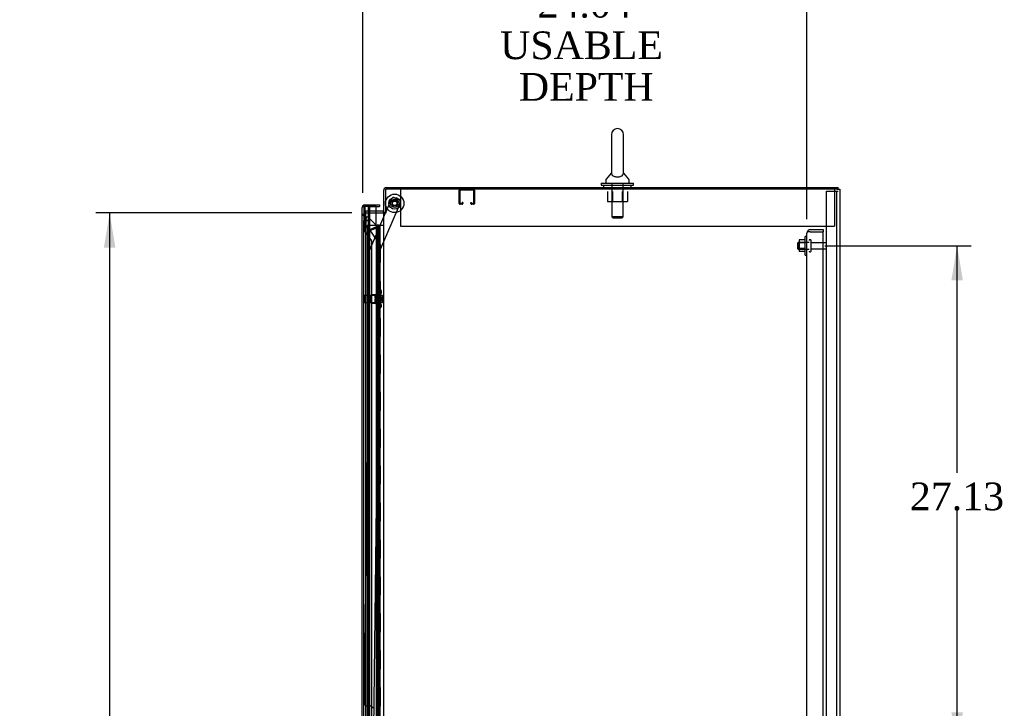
# Model space of a CAD drawing. Header units: inches. Extents: x 1 to 359, y -2 to 239.
# Tile 11 of 21: x 148 to 202, y 122 to 159. Entities that reach past the tile are written whole.
import ezdxf
from ezdxf.enums import TextEntityAlignment as Align
from ezdxf.lldxf.tags import DXFTag

# ---------------------------------------------------------------- set-up
doc = ezdxf.new("R2010")
doc.units = ezdxf.units.IN
doc.header["$MEASUREMENT"] = 0
for name, color, linetype in [('COM41309', 7, 'Continuous'), ('COM43133', 7, 'Continuous'), ('COM50799-3', 7, 'Continuous'), ('COM54578-56', 7, 'Continuous'), ('COM54837', 7, 'Continuous'), ('COM55702-58', 7, 'Continuous'), ('COM56694-3', 7, 'Continuous'), ('COM70839-2', 7, 'Continuous'), ('COM71155-14', 7, 'Continuous'), ('COM71162-15', 7, 'Continuous'), ('Default', 7, 'Continuous'), ('GSK11033', 7, 'Continuous'), ('NTS166105', 7, 'Continuous'), ('NTS166905', 7, 'Continuous'), ('NTS18147', 7, 'Continuous'), ('ROL87452', 7, 'Continuous'), ('RVT17786', 7, 'Continuous'), ('SCS00680', 7, 'Continuous'), ('STD26094', 7, 'Continuous'), ('STD26265', 7, 'Continuous'), ('WAF25059', 7, 'Continuous'), ('WAF25362', 7, 'Continuous'), ('WAF25376', 7, 'Continuous'), ('WAM254785', 7, 'Continuous'), ('WAM30038', 7, 'Continuous')]:
    doc.layers.add(name, color=color, linetype=linetype)
doc.styles.add('SEACAD_Times_New_Roman', font='times.ttf')
tags = doc.linetypes.add('HIDDEN2', pattern=[0.1875, 0.125, -0.0625]).pattern_tags.tags
tags[6:7] = [DXFTag(74, 4), DXFTag(75, 0), DXFTag(340, '0'), DXFTag(46, 0.0), DXFTag(50, 0.0), DXFTag(44, 0.0), DXFTag(45, 0.0)]
tags[4:5] = [DXFTag(74, 4), DXFTag(75, 0), DXFTag(340, '0'), DXFTag(46, 0.0), DXFTag(50, 0.0), DXFTag(44, 0.0), DXFTag(45, 0.0)]
doc.dimstyles.new('HAMMOND_(STH_-_300x200)', dxfattribs={"dimtxt": 1.5, "dimasz": 1.875, "dimexe": 0.75, "dimexo": 0.75, "dimgap": 0.375, "dimtad": 0, "dimtih": 1, "dimtoh": 1, "dimzin": 0, "dimdsep": 46, "dimtxsty": 'SEACAD_Times_New_Roman', "dimblk1": '_SE_FILLED', "dimblk2": '_SE_FILLED', "dimsah": 1, "dimcen": 0.75, "dimadec": 0, "dimazin": 0, "dimtfac": 0.8, "dimtofl": 0, "dimtmove": 0, "dimatfit": 3, "dimfxl": 1, "dimtolj": 1, "dimtzin": 0, "dimarcsym": 0})

# ---------------------------------------------------------------- blocks, each defined once
blk = doc.blocks.new('SE2')
at = {"layer": 'COM41309', "color": 7, "linetype": 'HIDDEN2'}
for p, q in [((169.049, 150.002), (169.049, 149.817)), ((169.049, 149.817), (169.049, 148.002)), ((192.549, 150.002), (192.549, 149.817)), ((192.549, 149.817), (192.549, 148.002)), ((169.049, 148.002), (192.549, 148.002))]:
    blk.add_line(p, q, dxfattribs=at)
at = {"layer": 'COM43133', "color": 7, "linetype": 'HIDDEN2'}
for p, q in [((191.05, 92.002), (191.05, 147.632)), ((191.05, 147.632), (191.05, 147.632)), ((191.05, 147.632), (191.05, 147.632)), ((191.05, 147.632), (191.05, 147.632)), ((191.153, 147.692), (191.086, 147.741)), ((191.235, 147.692), (191.086, 147.692)), ((191.235, 147.692), (191.153, 147.692)), ((191.235, 147.817), (191.925, 147.817)), ((191.235, 147.692), (191.925, 147.692)), ((191.235, 147.692), (191.235, 147.692)), ((191.235, 147.692), (191.925, 147.692)), ((191.925, 147.817), (191.925, 147.692)), ((191.925, 91.942), (191.925, 147.692))]:
    blk.add_line(p, q, dxfattribs=at)
for start, end in [(143.806, 179.8792), (179.9411, 180), (90, 143.806)]:
    blk.add_arc((191.235, 147.632), 0.185, start, end, dxfattribs=at)
blk.add_open_spline([(191.086, 147.692), (191.074, 147.682), (191.065, 147.672), (191.056, 147.657), (191.054, 147.652), (191.051, 147.642), (191.05, 147.637), (191.05, 147.632)], degree=3, knots=[0, 0, 0, 0, 0.5, 0.5, 0.75, 0.75, 1, 1, 1, 1], dxfattribs=at)
at = {"layer": 'COM50799-3', "color": 7, "linetype": 'HIDDEN2'}
for p, q in [((167.079, 148.642), (166.984, 148.642)), ((167.188, 148.457), (167.236, 148.504)), ((167.205, 147.972), (167.205, 148.392)), ((167.236, 148.504), (167.266, 148.534)), ((167.266, 148.534), (167.787, 148.012)), ((167.372, 147.805), (167.205, 147.972)), ((167.669, 147.928), (167.372, 147.805)), ((167.389, 147.764), (167.686, 147.887)), ((167.389, 92.305), (167.389, 147.764)), ((167.686, 147.931), (167.686, 147.911)), ((167.71, 147.935), (167.758, 147.982)), ((167.72, 147.911), (167.787, 147.911)), ((167.787, 148.012), (167.758, 147.982)), ((167.787, 147.911), (167.829, 147.911)), ((167.829, 147.911), (167.829, 93.129))]:
    blk.add_line(p, q, dxfattribs=at)
at = {"layer": 'COM50799-3', "color": 7, "linetype": 'Continuous'}
for start, end in [(160.1967, 180), (142.4964, 157.5757)]:
    blk.add_arc((167.127, 149.016), 0.143, start, end, dxfattribs=at)
at = {"layer": 'COM50799-3', "color": 7, "linetype": 'HIDDEN2'}
for centre, radius, start, end in [((166.749, 148.309), 0.463, 10.3144, 18.5806), ((166.433, 148.665), 0.819, 340.5538, 348.6959), ((168.452, 146.762), 1.404, 119.6263, 123.8656), ((167.415, 149.265), 1.404, 281.1344, 285.3737), ((167.686, 147.911), 0.048, 0, 45), ((167.686, 147.911), 0.143, 0, 45)]:
    blk.add_arc(centre, radius, start, end, dxfattribs=at)
for points, knots in [([(167.107, 148.538), (167.091, 148.546), (167.074, 148.555), (167.044, 148.573), (167.031, 148.581), (167.008, 148.599), (166.999, 148.608), (166.987, 148.625), (166.984, 148.634), (166.984, 148.642)], [0, 0, 0, 0, 0.25, 0.25, 0.5, 0.5, 0.75, 0.75, 1, 1, 1, 1]), ([(167.143, 148.502), (167.14, 148.508), (167.136, 148.514), (167.128, 148.526), (167.124, 148.532), (167.117, 148.543), (167.113, 148.549), (167.106, 148.561), (167.103, 148.567), (167.093, 148.584), (167.088, 148.596), (167.083, 148.613), (167.081, 148.619), (167.08, 148.631), (167.079, 148.637), (167.079, 148.642)], [0, 0, 0, 0, 0.125, 0.125, 0.25, 0.25, 0.375, 0.375, 0.5, 0.5, 0.75, 0.75, 0.875, 0.875, 1, 1, 1, 1])]:
    blk.add_open_spline(points, degree=3, knots=knots, dxfattribs=at)
at = {"layer": 'COM54578-56', "color": 7, "linetype": 'HIDDEN2'}
for p, q in [((167.729, 148.034), (167.242, 148.034)), ((167.242, 148.034), (167.242, 92.034)), ((167.784, 148.043), (167.784, 148.069)), ((167.784, 148.069), (167.834, 148.069)), ((167.834, 148.043), (167.784, 148.043)), ((167.796, 148.043), (167.796, 148.034)), ((167.796, 148.034), (167.796, 92.034)), ((167.834, 148.069), (167.859, 148.069)), ((167.834, 148.043), (167.859, 148.043)), ((167.846, 147.034), (167.846, 148.034)), ((167.859, 148.069), (167.909, 148.069)), ((167.909, 148.043), (167.859, 148.043)), ((167.888, 147.034), (167.888, 148.034)), ((167.896, 148.034), (167.896, 148.043)), ((167.896, 92.034), (167.896, 148.034)), ((167.909, 148.069), (167.909, 148.043)), ((167.963, 147.034), (167.963, 148.034)), ((167.836, 146.034), (167.836, 147.034)), ((167.933, 147.034), (167.963, 147.034)), ((167.958, 147.034), (167.958, 146.034)), ((167.963, 146.034), (167.963, 147.034)), ((167.846, 145.034), (167.846, 146.034)), ((167.888, 145.034), (167.888, 146.034)), ((167.933, 146.034), (167.963, 146.034)), ((167.963, 145.034), (167.963, 146.034)), ((167.836, 144.034), (167.836, 145.034)), ((167.933, 145.034), (167.963, 145.034)), ((167.958, 145.034), (167.958, 144.034)), ((167.963, 144.034), (167.963, 145.034)), ((167.846, 143.034), (167.846, 144.034)), ((167.888, 143.034), (167.888, 144.034)), ((167.933, 144.034), (167.963, 144.034)), ((167.963, 143.034), (167.963, 144.034)), ((167.836, 142.034), (167.836, 143.034)), ((167.933, 143.034), (167.963, 143.034)), ((167.958, 143.034), (167.958, 142.034)), ((167.963, 142.034), (167.963, 143.034)), ((167.846, 141.034), (167.846, 142.034)), ((167.888, 141.034), (167.888, 142.034)), ((167.933, 142.034), (167.963, 142.034)), ((167.963, 141.034), (167.963, 142.034)), ((167.836, 140.034), (167.836, 141.034)), ((167.933, 141.034), (167.963, 141.034)), ((167.958, 141.034), (167.958, 140.034)), ((167.963, 140.034), (167.963, 141.034)), ((167.846, 139.034), (167.846, 140.034)), ((167.888, 139.034), (167.888, 140.034)), ((167.933, 140.034), (167.963, 140.034)), ((167.963, 139.034), (167.963, 140.034)), ((167.836, 138.034), (167.836, 139.034)), ((167.933, 139.034), (167.963, 139.034)), ((167.958, 139.034), (167.958, 138.034)), ((167.963, 138.034), (167.963, 139.034)), ((167.846, 137.034), (167.846, 138.034)), ((167.888, 137.034), (167.888, 138.034)), ((167.933, 138.034), (167.963, 138.034)), ((167.963, 137.034), (167.963, 138.034)), ((167.836, 136.034), (167.836, 137.034)), ((167.933, 137.034), (167.963, 137.034)), ((167.958, 137.034), (167.958, 136.034)), ((167.963, 136.034), (167.963, 137.034)), ((167.846, 135.034), (167.846, 136.034)), ((167.888, 135.034), (167.888, 136.034)), ((167.933, 136.034), (167.963, 136.034)), ((167.963, 135.034), (167.963, 136.034)), ((167.836, 134.034), (167.836, 135.034)), ((167.933, 135.034), (167.963, 135.034)), ((167.958, 135.034), (167.958, 134.034)), ((167.963, 134.034), (167.963, 135.034)), ((167.846, 133.034), (167.846, 134.034)), ((167.888, 133.034), (167.888, 134.034)), ((167.933, 134.034), (167.963, 134.034)), ((167.963, 133.034), (167.963, 134.034)), ((167.836, 132.034), (167.836, 133.034)), ((167.933, 133.034), (167.963, 133.034)), ((167.958, 133.034), (167.958, 132.034)), ((167.963, 132.034), (167.963, 133.034)), ((167.846, 131.034), (167.846, 132.034)), ((167.888, 131.034), (167.888, 132.034)), ((167.933, 132.034), (167.963, 132.034)), ((167.963, 131.034), (167.963, 132.034)), ((167.836, 130.034), (167.836, 131.034)), ((167.933, 131.034), (167.963, 131.034)), ((167.958, 131.034), (167.958, 130.034)), ((167.963, 130.034), (167.963, 131.034)), ((167.846, 129.034), (167.846, 130.034)), ((167.888, 129.034), (167.888, 130.034)), ((167.933, 130.034), (167.963, 130.034)), ((167.963, 129.034), (167.963, 130.034)), ((167.836, 128.034), (167.836, 129.034)), ((167.933, 129.034), (167.963, 129.034)), ((167.958, 129.034), (167.958, 128.034)), ((167.963, 128.034), (167.963, 129.034)), ((167.846, 127.034), (167.846, 128.034)), ((167.888, 127.034), (167.888, 128.034)), ((167.933, 128.034), (167.963, 128.034)), ((167.963, 127.034), (167.963, 128.034)), ((167.836, 126.034), (167.836, 127.034)), ((167.933, 127.034), (167.963, 127.034)), ((167.958, 127.034), (167.958, 126.034)), ((167.963, 126.034), (167.963, 127.034)), ((167.846, 125.034), (167.846, 126.034)), ((167.888, 125.034), (167.888, 126.034)), ((167.933, 126.034), (167.963, 126.034)), ((167.963, 125.034), (167.963, 126.034)), ((167.836, 124.034), (167.836, 125.034)), ((167.933, 125.034), (167.963, 125.034)), ((167.958, 125.034), (167.958, 124.034)), ((167.963, 124.034), (167.963, 125.034)), ((167.846, 123.034), (167.846, 124.034)), ((167.888, 123.034), (167.888, 124.034)), ((167.933, 124.034), (167.963, 124.034)), ((167.963, 123.034), (167.963, 124.034)), ((167.836, 122.034), (167.836, 123.034)), ((167.933, 123.034), (167.963, 123.034)), ((167.958, 123.034), (167.958, 122.034)), ((167.963, 122.034), (167.963, 123.034)), ((167.846, 121.034), (167.846, 122.034)), ((167.888, 121.034), (167.888, 122.034)), ((167.933, 122.034), (167.963, 122.034)), ((167.963, 121.034), (167.963, 122.034))]:
    blk.add_line(p, q, dxfattribs=at)
at = {"layer": 'COM54578-56', "color": 7, "linetype": 'Continuous'}
for p, q in [((167.933, 148.034), (167.729, 148.034)), ((167.729, 148.034), (167.729, 147.034)), ((168.144, 148.034), (167.933, 148.034)), ((167.933, 148.034), (167.933, 147.034)), ((167.729, 147.034), (167.933, 147.034)), ((167.729, 147.034), (167.933, 147.034)), ((167.729, 147.034), (167.729, 146.034)), ((167.933, 147.034), (167.933, 146.034)), ((167.729, 146.034), (167.729, 145.034)), ((167.729, 146.034), (167.933, 146.034)), ((167.729, 146.034), (167.933, 146.034)), ((167.933, 146.034), (167.933, 145.034)), ((167.729, 145.034), (167.933, 145.034)), ((167.729, 145.034), (167.933, 145.034)), ((167.729, 145.034), (167.729, 144.034)), ((167.933, 145.034), (167.933, 144.034)), ((167.729, 144.034), (167.729, 143.034)), ((167.729, 144.034), (167.933, 144.034)), ((167.729, 144.034), (167.933, 144.034)), ((167.933, 144.034), (167.933, 143.034)), ((167.729, 143.034), (167.933, 143.034)), ((167.729, 143.034), (167.933, 143.034)), ((167.729, 143.034), (167.729, 142.034)), ((167.933, 143.034), (167.933, 142.034)), ((167.729, 142.034), (167.729, 141.034)), ((167.729, 142.034), (167.933, 142.034)), ((167.729, 142.034), (167.933, 142.034)), ((167.933, 142.034), (167.933, 141.034)), ((167.729, 141.034), (167.933, 141.034)), ((167.729, 141.034), (167.933, 141.034)), ((167.729, 141.034), (167.729, 140.034)), ((167.933, 141.034), (167.933, 140.034)), ((167.729, 140.034), (167.729, 139.034)), ((167.729, 140.034), (167.933, 140.034)), ((167.729, 140.034), (167.933, 140.034)), ((167.933, 140.034), (167.933, 139.034)), ((167.729, 139.034), (167.933, 139.034)), ((167.729, 139.034), (167.933, 139.034)), ((167.729, 139.034), (167.729, 138.034)), ((167.933, 139.034), (167.933, 138.034)), ((167.729, 138.034), (167.729, 137.034)), ((167.729, 138.034), (167.933, 138.034)), ((167.729, 138.034), (167.933, 138.034)), ((167.933, 138.034), (167.933, 137.034)), ((167.729, 137.034), (167.933, 137.034)), ((167.729, 137.034), (167.933, 137.034)), ((167.729, 137.034), (167.729, 136.034)), ((167.933, 137.034), (167.933, 136.034)), ((167.729, 136.034), (167.729, 135.034)), ((167.729, 136.034), (167.933, 136.034)), ((167.729, 136.034), (167.933, 136.034)), ((167.933, 136.034), (167.933, 135.034)), ((167.729, 135.034), (167.933, 135.034)), ((167.729, 135.034), (167.933, 135.034)), ((167.729, 135.034), (167.729, 134.034)), ((167.933, 135.034), (167.933, 134.034)), ((167.729, 134.034), (167.729, 133.034)), ((167.729, 134.034), (167.933, 134.034)), ((167.729, 134.034), (167.933, 134.034)), ((167.933, 134.034), (167.933, 133.034)), ((167.729, 133.034), (167.933, 133.034)), ((167.729, 133.034), (167.933, 133.034)), ((167.729, 133.034), (167.729, 132.034)), ((167.933, 133.034), (167.933, 132.034)), ((167.729, 132.034), (167.729, 131.034)), ((167.729, 132.034), (167.933, 132.034)), ((167.729, 132.034), (167.933, 132.034)), ((167.933, 132.034), (167.933, 131.034)), ((167.729, 131.034), (167.933, 131.034)), ((167.729, 131.034), (167.933, 131.034)), ((167.729, 131.034), (167.729, 130.034)), ((167.933, 131.034), (167.933, 130.034)), ((167.729, 130.034), (167.729, 129.034)), ((167.729, 130.034), (167.933, 130.034)), ((167.729, 130.034), (167.933, 130.034)), ((167.933, 130.034), (167.933, 129.034)), ((167.729, 129.034), (167.933, 129.034)), ((167.729, 129.034), (167.933, 129.034)), ((167.729, 129.034), (167.729, 128.034)), ((167.933, 129.034), (167.933, 128.034)), ((167.729, 128.034), (167.729, 127.034)), ((167.729, 128.034), (167.933, 128.034)), ((167.729, 128.034), (167.933, 128.034)), ((167.933, 128.034), (167.933, 127.034)), ((167.729, 127.034), (167.933, 127.034)), ((167.729, 127.034), (167.933, 127.034)), ((167.729, 127.034), (167.729, 126.034)), ((167.933, 127.034), (167.933, 126.034)), ((167.729, 126.034), (167.729, 125.034)), ((167.729, 126.034), (167.933, 126.034)), ((167.729, 126.034), (167.933, 126.034)), ((167.933, 126.034), (167.933, 125.034)), ((167.729, 125.034), (167.933, 125.034)), ((167.729, 125.034), (167.933, 125.034)), ((167.729, 125.034), (167.729, 124.034)), ((167.933, 125.034), (167.933, 124.034)), ((167.729, 124.034), (167.729, 123.034)), ((167.729, 124.034), (167.933, 124.034)), ((167.729, 124.034), (167.933, 124.034)), ((167.933, 124.034), (167.933, 123.034)), ((167.729, 123.034), (167.933, 123.034)), ((167.729, 123.034), (167.933, 123.034)), ((167.729, 123.034), (167.729, 122.034)), ((167.933, 123.034), (167.933, 122.034)), ((167.729, 122.034), (167.729, 121.034)), ((167.729, 122.034), (167.933, 122.034)), ((167.729, 122.034), (167.933, 122.034)), ((167.933, 122.034), (167.933, 121.034))]:
    blk.add_line(p, q, dxfattribs=at)
at = {"layer": 'COM54837', "color": 7, "linetype": 'HIDDEN2'}
for p, q in [((172.239, 149.232), (172.239, 149.959)), ((172.279, 149.232), (172.279, 149.959)), ((172.282, 149.962), (173.009, 149.962)), ((173.012, 149.959), (173.012, 149.232)), ((173.052, 149.959), (173.052, 149.232)), ((172.384, 149.229), (172.282, 149.229)), ((172.387, 149.283), (172.387, 149.232)), ((172.427, 149.283), (172.387, 149.283)), ((172.427, 149.283), (172.427, 149.232)), ((172.864, 149.232), (172.864, 149.283)), ((172.864, 149.283), (172.904, 149.283)), ((172.904, 149.232), (172.904, 149.283)), ((173.009, 149.229), (172.907, 149.229)), ((172.384, 149.189), (172.282, 149.189)), ((173.009, 149.189), (172.907, 149.189))]:
    blk.add_line(p, q, dxfattribs=at)
for centre, radius, start, end in [((172.282, 149.959), 0.043, 90, 180), ((172.282, 149.959), 0.003, 90, 180), ((173.009, 149.959), 0.043, 0, 90), ((173.009, 149.959), 0.003, 0, 90), ((172.282, 149.232), 0.043, 180, 270), ((172.282, 149.232), 0.003, 180, 270), ((172.384, 149.232), 0.003, 270, 0), ((172.384, 149.232), 0.043, 270, 0), ((172.907, 149.232), 0.043, 180, 270), ((172.907, 149.232), 0.003, 180, 270), ((173.009, 149.232), 0.003, 270, 0), ((173.009, 149.232), 0.043, 270, 0)]:
    blk.add_arc(centre, radius, start, end, dxfattribs=at)
at = {"layer": 'COM55702-58', "color": 7, "linetype": 'HIDDEN2'}
for p, q in [((192.112, 90.149), (192.112, 149.899)), ((192.112, 149.899), (192.3, 149.899)), ((192.3, 149.899), (192.55, 149.899)), ((192.55, 149.899), (192.665, 149.899)), ((192.665, 90.149), (192.665, 149.899)), ((192.665, 149.899), (192.737, 149.899))]:
    blk.add_line(p, q, dxfattribs=at)
at = {"layer": 'COM56694-3', "color": 7, "linetype": 'Continuous'}
for p, q in [((166.984, 149.016), (166.984, 149.017)), ((166.984, 149.017), (166.984, 149.017)), ((166.984, 149.017), (166.984, 149.017)), ((166.984, 91.052), (166.984, 149.016)), ((167.065, 149.065), (167.014, 149.104)), ((167.127, 149.064), (167.014, 149.064)), ((167.127, 149.065), (167.065, 149.065)), ((167.127, 149.159), (167.922, 149.159)), ((167.127, 149.065), (167.127, 149.064)), ((167.729, 149.064), (167.127, 149.064)), ((167.329, 149.064), (167.922, 149.064)), ((167.729, 148.034), (167.729, 149.064)), ((167.922, 149.159), (167.922, 149.064))]:
    blk.add_line(p, q, dxfattribs=at)
for start, end in [(142.4964, 179.8439), (179.9238, 180), (90, 142.4964)]:
    blk.add_arc((167.127, 149.016), 0.143, start, end, dxfattribs=at)
blk.add_open_spline([(167.014, 149.064), (167.004, 149.056), (166.997, 149.048), (166.989, 149.037), (166.987, 149.033), (166.985, 149.025), (166.984, 149.021), (166.984, 149.017)], degree=3, knots=[0, 0, 0, 0, 0.5, 0.5, 0.75, 0.75, 1, 1, 1, 1], dxfattribs=at)
at = {"layer": 'COM70839-2', "color": 7, "linetype": 'HIDDEN2'}
for p, q in [((167.927, 146.629), (169.059, 149.272)), ((168.259, 148.752), (168.571, 149.481)), ((168.735, 149.546), (168.993, 149.436)), ((167.407, 146.764), (168.246, 148.722)), ((167.105, 122.165), (167.397, 146.716)), ((167.62, 120.784), (167.927, 146.629)), ((167.229, 122.039), (167.44, 122.036))]:
    blk.add_line(p, q, dxfattribs=at)
at = {"layer": 'COM70839-2', "color": 7, "linetype": 'Continuous'}
blk.add_line((168.246, 148.722), (168.259, 148.752), dxfattribs=at)
at = {"layer": 'COM70839-2', "color": 7, "linetype": 'HIDDEN2'}
blk.add_circle((168.739, 149.239), 0.129, dxfattribs=at)
for centre, start, end in [((168.686, 149.431), 66.8076, 156.8076), ((168.944, 149.321), 336.8076, 66.8076), ((167.522, 146.714), 156.8076, 179.3196), ((167.23, 122.164), 179.3196, 269.3196), ((167.438, 121.911), 359.3196, 89.3196)]:
    blk.add_arc(centre, 0.125, start, end, dxfattribs=at)
at = {"layer": 'COM71155-14', "color": 7, "linetype": 'Continuous'}
for p, q in [((192.689, 150.002), (168.239, 150.002)), ((168.239, 150.002), (168.239, 148.752)), ((192.689, 150.002), (192.832, 150.002)), ((192.832, 150.002), (192.832, 90.067)), ((167.729, 148.722), (168.096, 148.722)), ((168.144, 148.722), (168.096, 148.722)), ((168.144, 148.722), (168.287, 148.722)), ((168.144, 91.347), (168.144, 148.722)), ((168.287, 148.752), (168.239, 148.752)), ((168.287, 148.722), (168.287, 148.752))]:
    blk.add_line(p, q, dxfattribs=at)
at = {"layer": 'COM71155-14', "color": 7, "linetype": 'HIDDEN2'}
for p, q in [((167.177, 148.722), (167.729, 148.722)), ((167.177, 91.347), (167.177, 148.722))]:
    blk.add_line(p, q, dxfattribs=at)
at = {"layer": 'COM71162-15', "color": 7, "linetype": 'Continuous'}
for p, q in [((168.144, 148.752), (168.144, 149.954)), ((168.287, 150.097), (192.737, 150.097)), ((192.737, 150.002), (192.737, 150.097)), ((168.096, 148.817), (167.729, 148.817)), ((168.239, 148.752), (168.144, 148.752))]:
    blk.add_line(p, q, dxfattribs=at)
at = {"layer": 'COM71162-15', "color": 7, "linetype": 'HIDDEN2'}
for p in [(167.729, 148.817), (167.177, 148.722)]:
    blk.add_line(p, (167.177, 148.817), dxfattribs=at)
at = {"layer": 'COM71162-15', "color": 7, "linetype": 'Continuous'}
for centre, radius, start, end in [((168.287, 149.954), 0.143, 90, 180), ((168.096, 148.865), 0.048, 270, 0), ((168.096, 148.865), 0.143, 270, 307.7949)]:
    blk.add_arc(centre, radius, start, end, dxfattribs=at)
at = {"layer": 'COM71162-15', "color": 7, "linetype": 'HIDDEN2'}
blk.add_arc((168.287, 149.954), 0.048, 90, 180, dxfattribs=at)
at = {"layer": 'GSK11033', "color": 7, "linetype": 'Continuous'}
for p, q in [((167.329, 149.064), (167.079, 149.064)), ((167.079, 149.064), (167.079, 149.064)), ((167.329, 149.064), (167.329, 149.064)), ((167.379, 149.064), (167.379, 149.064))]:
    blk.add_line(p, q, dxfattribs=at)
at = {"layer": 'GSK11033', "color": 7, "linetype": 'HIDDEN2'}
for p, q in [((167.079, 149.064), (167.079, 148.314)), ((167.129, 149.064), (167.129, 147.718)), ((167.329, 148.314), (167.329, 149.064)), ((167.379, 149.064), (167.379, 147.797)), ((167.079, 148.314), (167.329, 148.314)), ((167.079, 91.754), (167.079, 148.314)), ((167.329, 148.314), (167.079, 148.314)), ((167.329, 91.754), (167.329, 148.314)), ((167.129, 147.718), (167.484, 147.21)), ((167.379, 147.797), (167.734, 147.289)), ((167.484, 147.21), (167.484, 92.868))]:
    blk.add_line(p, q, dxfattribs=at)
at = {"layer": 'NTS166105', "color": 7, "linetype": 'HIDDEN2'}
for p, q in [((190.634, 147.258), (190.634, 147.096)), ((190.954, 147.258), (190.634, 147.258)), ((190.634, 147.096), (190.634, 146.787)), ((190.954, 147.096), (190.634, 147.096)), ((190.634, 146.787), (190.634, 146.626)), ((190.954, 146.787), (190.634, 146.787)), ((190.954, 146.626), (190.634, 146.626))]:
    blk.add_line(p, q, dxfattribs=at)
at = {"layer": 'NTS166905', "color": 7, "linetype": 'HIDDEN2'}
for p, q in [((180.262, 149.877), (180.262, 149.332)), ((180.536, 149.877), (180.536, 149.332)), ((181.062, 149.877), (181.062, 149.332)), ((181.334, 149.877), (181.334, 149.332)), ((180.262, 149.332), (180.536, 149.332)), ((180.536, 149.332), (181.062, 149.332)), ((181.062, 149.332), (181.334, 149.332))]:
    blk.add_line(p, q, dxfattribs=at)
at = {"layer": 'NTS18147', "color": 7, "linetype": 'HIDDEN2'}
for p, q in [((167.896, 144.56), (167.896, 144.564)), ((167.959, 144.564), (167.896, 144.564)), ((167.896, 144.56), (167.896, 144.371)), ((167.896, 144.56), (167.959, 144.56)), ((167.959, 144.56), (167.959, 144.564)), ((168.021, 144.411), (168.021, 144.465)), ((167.459, 143.844), (167.459, 144.284)), ((167.896, 144.284), (167.459, 144.284)), ((167.896, 144.371), (167.896, 144.253)), ((167.959, 144.371), (167.896, 144.371)), ((167.896, 144.253), (167.896, 143.876)), ((167.896, 144.253), (167.959, 144.253)), ((167.959, 144.253), (167.959, 144.371)), ((167.459, 143.844), (167.896, 143.844)), ((167.896, 143.876), (167.896, 143.758)), ((167.959, 143.876), (167.896, 143.876)), ((167.896, 143.758), (167.896, 143.569)), ((167.896, 143.758), (167.959, 143.758)), ((167.896, 143.569), (167.896, 143.564)), ((167.959, 143.569), (167.896, 143.569)), ((167.896, 143.564), (167.959, 143.564)), ((167.959, 143.758), (167.959, 143.876)), ((167.959, 143.569), (167.959, 143.564)), ((168.021, 143.664), (168.021, 143.718))]:
    blk.add_line(p, q, dxfattribs=at)
blk.add_arc((167.703, 144.064), 0.318, 323.6338, 36.3662, dxfattribs=at)
for centre, start_param, end_param in [((167.703, 144.465), 2.506883, 3.776302), ((167.703, 144.411), 2.506883, 3.141593), ((167.703, 143.718), 3.141593, 3.776302), ((167.703, 143.664), 2.506883, 3.776302)]:
    blk.add_ellipse(centre, major_axis=(-0.318, 0), ratio=0.5, start_param=start_param, end_param=end_param, dxfattribs=at)
at = {"layer": 'ROL87452', "color": 7, "linetype": 'HIDDEN2'}
blk.add_circle((168.739, 149.239), 0.5, dxfattribs=at)
at = {"layer": 'RVT17786', "color": 7, "linetype": 'HIDDEN2'}
for radius in [0.217, 0.125]:
    blk.add_circle((168.739, 149.239), radius, dxfattribs=at)
at = {"layer": 'SCS00680', "color": 7, "linetype": 'Continuous'}
for p, q in [((180.468, 152.956), (180.468, 150.885)), ((181.131, 150.885), (181.131, 152.956)), ((180.459, 150.875), (180.188, 150.549)), ((181.411, 150.549), (181.14, 150.875)), ((180.174, 150.51), (180.174, 150.391)), ((181.424, 150.391), (181.424, 150.51))]:
    blk.add_line(p, q, dxfattribs=at)
at = {"layer": 'SCS00680', "color": 7, "linetype": 'HIDDEN2'}
for p, q in [((180.487, 150.331), (180.487, 148.516)), ((181.111, 148.516), (181.111, 150.331)), ((181.111, 148.516), (180.487, 148.516)), ((180.487, 148.516), (180.547, 148.456)), ((180.547, 148.456), (181.051, 148.456)), ((181.051, 148.456), (181.111, 148.516))]:
    blk.add_line(p, q, dxfattribs=at)
at = {"layer": 'SCS00680', "color": 7, "linetype": 'Continuous'}
for centre, radius, start, end in [((180.799, 152.956), 0.331, 0, 180), ((180.234, 150.51), 0.06, 140.3214, 180), ((180.234, 150.391), 0.06, 180, 270), ((181.364, 150.391), 0.06, 270, 0), ((181.364, 150.51), 0.06, 0, 39.6786)]:
    blk.add_arc(centre, radius, start, end, dxfattribs=at)
blk.add_open_spline([(180.468, 150.895), (180.468, 150.889), (180.468, 150.87), (180.478, 150.823), (180.491, 150.795), (180.541, 150.742), (180.578, 150.718), (180.68, 150.682), (180.743, 150.671), (180.873, 150.673), (180.935, 150.686), (181.032, 150.724), (181.067, 150.749), (181.112, 150.802), (181.123, 150.831), (181.131, 150.874), (181.131, 150.89), (181.131, 150.895)], degree=3, knots=[0.1945927, 0.1945927, 0.1945927, 0.1945927, 0.25, 0.25, 0.3125, 0.3125, 0.375, 0.375, 0.4375, 0.4375, 0.5, 0.5, 0.5625, 0.5625, 0.625, 0.625, 0.6751575, 0.6751575, 0.6751575, 0.6751575], dxfattribs=at)
at = {"layer": 'STD26094', "color": 7, "linetype": 'HIDDEN2'}
for p, q in [((190.588, 147.129), (190.55, 147.092)), ((190.588, 146.754), (190.588, 147.129)), ((191.175, 147.129), (190.588, 147.129)), ((191.245, 147.267), (191.205, 147.267)), ((191.275, 146.647), (191.275, 147.237)), ((192.052, 147.107), (191.275, 147.107)), ((190.55, 147.092), (190.55, 146.792)), ((190.55, 146.792), (190.588, 146.754)), ((190.588, 146.754), (191.175, 146.754)), ((191.205, 146.617), (191.245, 146.617)), ((191.275, 146.777), (192.052, 146.777))]:
    blk.add_line(p, q, dxfattribs=at)
for centre, radius, start, end in [((191.205, 147.237), 0.03, 90, 180), ((191.245, 147.237), 0.03, 0, 90), ((192.052, 147.047), 0.06, 0, 90), ((191.205, 146.647), 0.03, 180, 270), ((191.245, 146.647), 0.03, 270, 0), ((192.052, 146.837), 0.06, 270, 0)]:
    blk.add_arc(centre, radius, start, end, dxfattribs=at)
at = {"layer": 'STD26265', "color": 7, "linetype": 'HIDDEN2'}
for p, q in [((167.114, 144.249), (167.079, 144.214)), ((167.079, 143.914), (167.114, 143.879)), ((167.114, 143.879), (167.114, 144.249)), ((168.079, 144.249), (167.114, 144.249)), ((168.079, 143.879), (168.079, 144.249)), ((167.114, 143.879), (168.079, 143.879))]:
    blk.add_line(p, q, dxfattribs=at)
at = {"layer": 'WAF25059', "color": 7, "linetype": 'HIDDEN2'}
for p, q in [((190.954, 146.442), (190.954, 147.442)), ((191.05, 147.442), (190.954, 147.442)), ((190.954, 146.442), (191.05, 146.442))]:
    blk.add_line(p, q, dxfattribs=at)
at = {"layer": 'WAF25362', "color": 7, "linetype": 'Continuous'}
for p, q in [((179.924, 150.331), (181.674, 150.331)), ((179.924, 150.331), (179.924, 150.222)), ((181.674, 150.222), (181.674, 150.331)), ((179.924, 150.222), (181.674, 150.222))]:
    blk.add_line(p, q, dxfattribs=at)
at = {"layer": 'WAF25376', "color": 7, "linetype": 'HIDDEN2'}
for radius in [0.315, 0.14]:
    blk.add_circle((168.739, 149.239), radius, dxfattribs=at)
at = {"layer": 'WAM254785', "color": 7, "linetype": 'Continuous'}
for p, q in [((180.049, 150.222), (180.049, 150.097)), ((181.549, 150.097), (181.549, 150.222))]:
    blk.add_line(p, q, dxfattribs=at)
at = {"layer": 'WAM30038', "color": 7, "linetype": 'HIDDEN2'}
for p, q in [((167.747, 144.439), (167.747, 143.689)), ((167.771, 144.439), (167.747, 144.439)), ((167.771, 144.439), (167.771, 143.689)), ((167.683, 144.238), (167.683, 144.293)), ((167.728, 144.267), (167.683, 144.238)), ((167.683, 144.214), (167.728, 144.242)), ((167.683, 144.238), (167.699, 144.226)), ((167.683, 144.082), (167.683, 144.214)), ((167.728, 144.082), (167.683, 144.082)), ((167.683, 143.915), (167.683, 144.047)), ((167.683, 144.047), (167.728, 144.047)), ((167.728, 143.887), (167.683, 143.915)), ((167.699, 143.903), (167.683, 143.891)), ((167.699, 144.226), (167.729, 144.244)), ((167.729, 143.885), (167.699, 143.903)), ((167.683, 143.836), (167.683, 143.891)), ((167.683, 143.891), (167.728, 143.862)), ((167.747, 143.689), (167.771, 143.689))]:
    blk.add_line(p, q, dxfattribs=at)
for centre, radius, start, end in [((167.163, 144.967), 0.85, 311.7058, 313.4493), ((167.729, 144.064), 0.0181, 1.7718, 93.073), ((167.729, 144.065), 0.0182, 267.1609, 357.9942), ((167.16, 143.159), 0.854, 46.5547, 48.2901)]:
    blk.add_arc(centre, radius, start, end, dxfattribs=at)
for points, knots in [([(167.683, 144.293), (167.696, 144.304), (167.709, 144.316), (167.722, 144.327), (167.724, 144.329), (167.726, 144.331), (167.728, 144.333)], [0, 0, 0, 0, 0.858552, 0.858552, 0.858552, 1, 1, 1, 1]), ([(167.742, 144.272), (167.741, 144.272), (167.741, 144.272), (167.737, 144.271), (167.732, 144.269), (167.728, 144.267)], [0.4389304, 0.4389304, 0.4389304, 0.4389304, 0.5, 0.5, 1, 1, 1, 1]), ([(167.728, 144.242), (167.73, 144.243), (167.732, 144.245), (167.737, 144.248), (167.739, 144.25), (167.742, 144.255), (167.744, 144.257), (167.746, 144.262), (167.747, 144.265), (167.747, 144.267)], [0, 0, 0, 0, 0.25, 0.25, 0.5, 0.5, 0.75, 0.75, 1, 1, 1, 1]), ([(167.728, 143.796), (167.726, 143.798), (167.724, 143.8), (167.722, 143.802), (167.709, 143.813), (167.696, 143.825), (167.683, 143.836)], [0, 0, 0, 0, 0.141448, 0.141448, 0.141448, 1, 1, 1, 1]), ([(167.747, 143.862), (167.747, 143.864), (167.746, 143.867), (167.744, 143.872), (167.742, 143.874), (167.737, 143.881), (167.732, 143.884), (167.728, 143.887)], [0, 0, 0, 0, 0.25, 0.25, 0.5, 0.5, 1, 1, 1, 1]), ([(167.728, 143.862), (167.73, 143.861), (167.732, 143.86), (167.737, 143.858), (167.739, 143.858), (167.741, 143.857), (167.741, 143.857), (167.742, 143.857)], [0, 0, 0, 0, 0.25, 0.25, 0.5, 0.5, 0.5626015, 0.5626015, 0.5626015, 0.5626015])]:
    blk.add_open_spline(points, degree=3, knots=knots, dxfattribs=at)
blk = doc.blocks.new('DMBLK2984')
at = {"layer": 'Default', "linetype": 'Continuous'}
for points in [[(199.497, 145.067), (199.185, 146.942), (198.872, 145.067)], [(199.497, 121.692), (198.872, 121.692), (199.185, 119.817)]]:
    blk.add_hatch(color=7, dxfattribs=at).paths.add_polyline_path(points)
at = {"layer": 'Default', "color": 7, "linetype": 'Continuous'}
for p, q in [((192.025, 146.942), (199.935, 146.942)), ((199.185, 134.654), (199.185, 146.942)), ((199.185, 119.817), (199.185, 132.629)), ((192.025, 119.817), (199.935, 119.817))]:
    blk.add_line(p, q, dxfattribs=at)
at = {"layer": 'Default', "color": 7, "linetype": 'Continuous', "style": 'SEACAD_Times_New_Roman'}
blk.add_text('27.13', height=1.5, dxfattribs=at).set_placement((196.625, 134.129), align=Align.TOP_LEFT)
blk = doc.blocks.new('_SE_FILLED')
at = {"color": 0}
blk.add_line((0, 0), (-1, 0), dxfattribs=at)
blk.add_solid([(0, 0), (-1, -0.1665), (-1, 0.1665), (0, 0)], dxfattribs=at)
blk = doc.blocks.new('DMBLK2985')
at = {"layer": 'Default', "linetype": 'Continuous'}
for points in [[(168.889, 160.357), (167.014, 160.044), (168.889, 159.732)], [(189.175, 160.357), (189.175, 159.732), (191.05, 160.044)]]:
    blk.add_hatch(color=7, dxfattribs=at).paths.add_polyline_path(points)
at = {"layer": 'Default', "color": 7, "linetype": 'Continuous'}
for p, q in [((167.014, 149.814), (167.014, 160.794)), ((191.05, 148.382), (191.05, 160.794)), ((173.922, 160.044), (167.014, 160.044)), ((191.05, 160.044), (184.142, 160.044))]:
    blk.add_line(p, q, dxfattribs=at)
at = {"layer": 'Default', "color": 7, "linetype": 'Continuous', "style": 'SEACAD_Times_New_Roman'}
for s, p in [('24.04', (176.473, 160.794)), ('USABLE ', (174.447, 158.544)), ('DEPTH', (175.46, 156.294))]:
    blk.add_text(s, height=1.5, dxfattribs=at).set_placement(p, align=Align.TOP_LEFT)
blk = doc.blocks.new('DMBLK2992')
at = {"layer": 'Default', "linetype": 'Continuous'}
for points in [[(153, 146.847), (153.625, 146.847), (153.312, 148.722)], [(153, 93.222), (153.312, 91.347), (153.625, 93.222)]]:
    blk.add_hatch(color=7, dxfattribs=at).paths.add_polyline_path(points)
at = {"layer": 'Default', "color": 7, "linetype": 'Continuous'}
for p, q in [((166.427, 148.722), (152.562, 148.722)), ((153.312, 148.722), (153.312, 121.309)), ((153.312, 114.259), (153.312, 91.347)), ((166.979, 91.347), (152.562, 91.347))]:
    blk.add_line(p, q, dxfattribs=at)
at = {"layer": 'Default', "color": 7, "linetype": 'Continuous', "style": 'SEACAD_Times_New_Roman'}
for s, p in [('57.38', (150.753, 120.784)), ('DOOR ', (149.882, 118.534)), ('OPENING', (148.443, 116.284))]:
    blk.add_text(s, height=1.5, dxfattribs=at).set_placement(p, align=Align.TOP_LEFT)

msp = doc.modelspace()

# ---------------------------------------------------------------- block references
at = {"layer": 'Default'}
msp.add_blockref('SE2', (0, 0), dxfattribs=at)

# ---------------------------------------------------------------- dimensions: what is measured, and where the dimension line sits
at = {"layer": 'Default', "color": 7, "linetype": 'Continuous'}
dim = msp.add_linear_dim(base=(167.014, 160.044), p1=(191.05, 147.632), p2=(167.014, 149.064), text='\\A1;<>\\PUSABLE \\XDEPTH', dimstyle='HAMMOND_(STH_-_300x200)', dxfattribs=at)
dim.commit()
dim.dimension.update_dxf_attribs({"geometry": 'DMBLK2985', "text_midpoint": (179.032, 160.044), "dimtype": 160})
for base, p1, p2, text, picture, middle, dimtype in [((153.312391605, 91.346998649), (168.096207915, 148.721998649), (167.729207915, 91.346998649), '\\A1;<>\\PDOOR \\XOPENING', 'DMBLK2992', (153.312391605, 120.03449901), 160), ((199.184586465, 119.816998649), (191.275207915, 119.816998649), (191.275207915, 146.941998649), '\\A1;<>', 'DMBLK2984', (199.184586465, 133.379498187), 161)]:
    dim = msp.add_linear_dim(base=base, p1=p1, p2=p2, angle=90, text=text, dimstyle='HAMMOND_(STH_-_300x200)', dxfattribs=at)
    dim.commit()
    dim.dimension.update_dxf_attribs({"geometry": picture, "text_midpoint": middle, "dimtype": dimtype})

doc.saveas('drawing.dxf')
